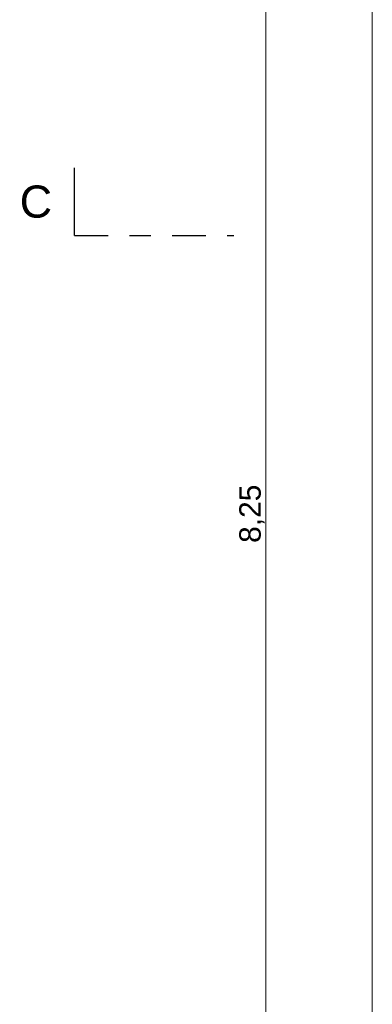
# Model space of a CAD drawing. Header units: metres. Extents: x -180 to 4, y -49 to 6.
# Tile 58 of 183: x -179.93 to -178.27, y -29.38 to -24.75. Entities that reach past the tile are written whole.
import ezdxf

# ---------------------------------------------------------------- set-up
doc = ezdxf.new("R2010")
doc.units = ezdxf.units.M
doc.header["$LTSCALE"] = 0.05
doc.header["$PDMODE"] = 1
doc.header["$PDSIZE"] = -2
doc.linetypes.add('Linienart-53', pattern=[5.291531, 3.175, -1.058062, 0.352704, -0.705764])
doc.layers.get('0').update_dxf_attribs({"lineweight": 25})
doc.layers.add('70 -72 Beschriftung- 6 Schnittverläufe', color=7, linetype='Linienart-53', lineweight=25)
doc.layers.add('Keine', color=7, linetype='Continuous', lineweight=9)
doc.layers.add('70 -76 Bemaßung- 2 Allgemein', color=7, linetype='Continuous', lineweight=5, true_color=0x6666cc)
doc.styles.add('Arial', font='arial.ttf')
doc.dimstyles.new('k+k_klein', dxfattribs={"dimtxt": 0.100689, "dimasz": 0.05302, "dimexe": 0.05, "dimexo": 0.15, "dimgap": 0.005, "dimtad": 1, "dimdec": 3, "dimtxsty": 'Arial', "dimblk": 'VW_SLASH-2', "dimblk1": 'VW_SLASH-2', "dimblk2": 'VW_SLASH-2', "dimcen": 0, "dimdle": 0.025, "dimadec": 3, "dimazin": 0, "dimtfac": 0.75, "dimtdec": 3, "dimtix": 1, "dimtmove": 0, "dimatfit": 0, "dimldrblk": 'VW_FILLEDARROW', "dimfxl": 0.1, "dimfxlon": 1, "dimfrac": 2, "dimtolj": 1, "dimarcsym": 0})

# ---------------------------------------------------------------- blocks, each defined once
blk = doc.blocks.new('VW_SLASH-2')
at = {"color": 0, "linetype": 'ByBlock', "lineweight": -2, "transparency": 16777216}
blk.add_line((0.472, 0), (-1, 0), dxfattribs=at)
at = {"color": 0, "lineweight": 5, "transparency": 16777216, "flags": 128}
blk.add_lwpolyline([(0.5, 0.5), (-0.5, -0.5)], dxfattribs=at)
blk = doc.blocks.new('*D16089')
at = {"layer": '70 -76 Bemaßung- 2 Allgemein', "color": 0, "lineweight": -2}
for p, q in [((-178.668, -22.947), (-178.818, -22.947)), ((-178.768, -31.144), (-178.768, -23.0001)), ((-178.668, -31.197), (-178.818, -31.197))]:
    blk.add_line(p, q, dxfattribs=at)
at = {"layer": 'Defpoints', "color": 0}
for p in [(-178.768, -22.947), (-178.268, -22.947), (-178.268, -31.197)]:
    blk.add_point(p, dxfattribs=at)
at = {"layer": '70 -76 Bemaßung- 2 Allgemein', "color": 0, "lineweight": -2, "xscale": 0.05302001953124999, "yscale": 0.05302001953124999, "zscale": 0.05302001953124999}
for p, rotation in [((-178.768, -22.947), 90), ((-178.768, -31.197), 270)]:
    blk.add_blockref('VW_SLASH-2', p, dxfattribs=dict(at, rotation=rotation))
at = {"layer": '70 -76 Bemaßung- 2 Allgemein', "color": 0, "insert": (-178.8335, -27.072), "char_height": 0.10069, "attachment_point": 5, "rotation": 90, "style": 'Arial'}
blk.add_mtext('\\A1;8,25', dxfattribs=at)
blk = doc.blocks.new('VW_FILLEDARROW')
at = {"linetype": 'Continuous', "lineweight": 0, "transparency": 16777216}
blk.add_hatch(color=0, dxfattribs=at).paths.add_polyline_path([(-2.829, 0.758), (0, 0), (-2.829, -0.758)])
at = {"color": 0, "lineweight": 5, "transparency": 16777216, "flags": 128}
blk.add_lwpolyline([(-2.829, 0.758), (0, 0), (-2.829, -0.758)], close=True, dxfattribs=at)
blk = doc.blocks.new('*D16957')
at = {"layer": '70 -76 Bemaßung- 2 Allgemein', "color": 0, "lineweight": -2}
for p, q in [((-178.168, -0.447), (-178.318, -0.447)), ((-178.268, -31.144), (-178.268, -0.5001)), ((-178.168, -31.197), (-178.318, -31.197))]:
    blk.add_line(p, q, dxfattribs=at)
at = {"layer": 'Defpoints', "color": 0}
for p in [(-178.268, -0.447), (-176.2558, -0.447), (-177.566, -31.197)]:
    blk.add_point(p, dxfattribs=at)
at = {"layer": '70 -76 Bemaßung- 2 Allgemein', "color": 0, "lineweight": -2, "xscale": 0.05302001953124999, "yscale": 0.05302001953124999, "zscale": 0.05302001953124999}
for p, rotation in [((-178.268, -0.447), 90), ((-178.268, -31.197), 270)]:
    blk.add_blockref('VW_SLASH-2', p, dxfattribs=dict(at, rotation=rotation))
at = {"layer": '70 -76 Bemaßung- 2 Allgemein', "color": 0, "insert": (-178.3335, -15.822), "char_height": 0.10069, "attachment_point": 5, "rotation": 90, "style": 'Arial'}
blk.add_mtext('\\A1;30,75', dxfattribs=at)
blk = doc.blocks.new('Gruppe-17045')
at = {"layer": 'Keine', "color": 7, "linetype": 'Continuous', "lineweight": 25, "transparency": 33554687}
blk.add_line((-179.668, -25.7651), (-179.668, -25.4476), dxfattribs=at)
at = {"color": 255, "linetype": 'Continuous', "lineweight": 5, "transparency": 33554687}
blk.add_wipeout([(-179.9251, -25.7281), (-179.768, -25.7281), (-179.768, -25.4847), (-179.9251, -25.4847)], dxfattribs=at).dxf.layer = 'Keine'
at = {"layer": 'Keine', "color": 7, "transparency": 33554687, "insert": (-179.9251, -25.6064), "char_height": 0.151, "attachment_point": 4, "line_spacing_factor": 0.970891, "style": 'Arial'}
blk.add_mtext('C', dxfattribs=at)
blk = doc.blocks.new('Gruppe-17046')
at = {"layer": '70 -72 Beschriftung- 6 Schnittverläufe', "transparency": 33554687}
blk.add_line((-179.668, -25.7651), (-178.918, -25.7651), dxfattribs=at)
at = {"layer": '70 -72 Beschriftung- 6 Schnittverläufe', "color": 7, "transparency": 33554687}
blk.add_blockref('Gruppe-17045', (0, 0), dxfattribs=at)
blk = doc.blocks.new('_Achsen (3D)')
at = {"layer": '70 -72 Beschriftung- 6 Schnittverläufe'}
blk.add_blockref('Gruppe-17046', (0, 0), dxfattribs=at)
blk = doc.blocks.new('Gruppe-15230')
at = {"layer": '70 -76 Bemaßung- 2 Allgemein'}
dim = blk.add_linear_dim(base=(-178.76799996, -22.94704198), p1=(-178.26799996, -31.19704198), p2=(-178.26799996, -22.94704198), angle=270, text='8,25', dimstyle='k+k_klein', override={"dimtxt": 0.100689, "dimgap": 0.005, "dimdec": 8, "dimpost": '<>', "dimtxsty": 'Arial', "dimtmove": 2}, dxfattribs=at)
dim.commit()
dim.dimension.update_dxf_attribs({"geometry": '*D16089', "text_midpoint": (-178.8334635, -27.07204198)})
blk = doc.blocks.new('Gruppe-15270')
at = {"layer": '70 -76 Bemaßung- 2 Allgemein'}
dim = blk.add_linear_dim(base=(-178.268, -0.447), p1=(-177.566, -31.197), p2=(-176.2558, -0.447), angle=270, text='30,75', dimstyle='k+k_klein', override={"dimtxt": 0.100689, "dimgap": 0.005, "dimpost": '<>', "dimtxsty": 'Arial', "dimtmove": 2}, dxfattribs=at)
dim.commit()
dim.dimension.update_dxf_attribs({"geometry": '*D16957', "text_midpoint": (-178.3335, -15.822)})
blk = doc.blocks.new('_OG1_2D Bemaßung_ Beschriftung (2D)')
at = {"layer": '70 -76 Bemaßung- 2 Allgemein'}
for name in ['Gruppe-15270', 'Gruppe-15230']:
    blk.add_blockref(name, (0, 0), dxfattribs=at)

msp = doc.modelspace()

# ---------------------------------------------------------------- block references
at = {"layer": 'Keine', "color": 1}
msp.add_blockref('_OG1_2D Bemaßung_ Beschriftung (2D)', (0, 0), dxfattribs=at)

# ---------------------------------------------------------------- next in the draw order: block references
msp.add_blockref('_Achsen (3D)', (0, 0), dxfattribs=at)

doc.saveas('drawing.dxf')
